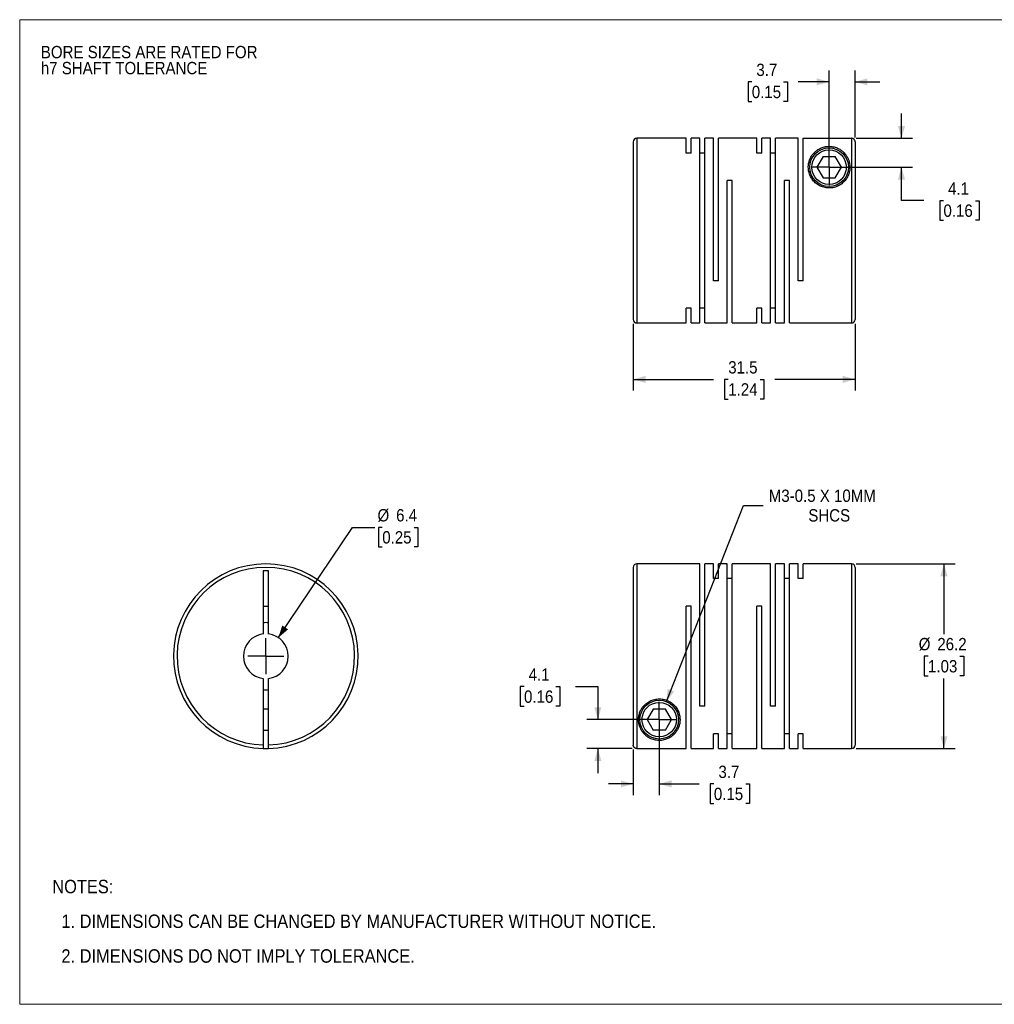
# Model space of a CAD drawing. Header units: millimetres. Extents: x 0 to 216, y 0 to 140.
# Tile 1 of 2: x 0 to 138, y 0 to 140. Entities that reach past the tile are written whole.
import ezdxf

# ---------------------------------------------------------------- set-up
doc = ezdxf.new("R2010")
doc.units = ezdxf.units.MM
doc.header["$LTSCALE"] = 0.5
doc.linetypes.add('SLD-Solid', pattern=[0])
doc.layers.add('SLD-0', color=7, linetype='SLD-Solid', lineweight=25)
doc.layers.add('TEXT', color=140, linetype='SLD-Solid', lineweight=25)
doc.styles.add('SLDTEXTSTYLE0', font='GOTHIC.TTF', dxfattribs={"width": 0.913})
doc.dimstyles.new('SLDDIMSTYLE0', dxfattribs={"dimtxt": 1.75, "dimasz": 1.75, "dimexe": 0, "dimexo": 0.0625, "dimgap": 0.4375, "dimtad": 0, "dimtih": 1, "dimtoh": 1, "dimdec": 1, "dimrnd": 1e-09, "dimzin": 12, "dimdsep": 46, "dimtxsty": 'SLDTEXTSTYLE0', "dimsah": 1, "dimcen": 0, "dimadec": 0, "dimazin": 3, "dimtfac": 1, "dimtdec": 1, "dimtofl": 0, "dimtmove": 0, "dimatfit": 3, "dimfxl": 0, "dimfrac": 2, "dimtolj": 1, "dimtzin": 12, "dimarcsym": 0})
doc.dimstyles.new('SLDDIMSTYLE1', dxfattribs={"dimtxt": 1.75, "dimasz": 1.75, "dimexe": 0, "dimexo": 0.0625, "dimgap": 0.4375, "dimtad": 0, "dimtih": 1, "dimtoh": 1, "dimdec": 1, "dimrnd": 1e-09, "dimzin": 12, "dimdsep": 46, "dimtxsty": 'SLDTEXTSTYLE0', "dimsah": 1, "dimcen": 0.09, "dimadec": 0, "dimazin": 3, "dimtfac": 1, "dimtdec": 1, "dimtmove": 0, "dimatfit": 0, "dimfxl": 0, "dimfrac": 2, "dimtolj": 1, "dimtzin": 12, "dimarcsym": 0})
doc.dimstyles.new('SLDDIMSTYLE2', dxfattribs={"dimtxt": 1.75, "dimasz": 1.75, "dimexe": 0, "dimexo": 0.0625, "dimgap": 0.4375, "dimtad": 0, "dimtih": 1, "dimtoh": 1, "dimdec": 1, "dimrnd": 1e-09, "dimzin": 12, "dimdsep": 46, "dimtxsty": 'SLDTEXTSTYLE0', "dimsah": 1, "dimcen": 0.09, "dimadec": 0, "dimazin": 3, "dimtfac": 1, "dimtdec": 1, "dimtofl": 0, "dimtmove": 0, "dimatfit": 3, "dimfxl": 0, "dimfrac": 2, "dimtolj": 1, "dimtzin": 12, "dimarcsym": 0})
doc.dimstyles.new('SLDDIMSTYLE3', dxfattribs={"dimtxt": 1.75, "dimasz": 1.75, "dimexe": 0, "dimexo": 0.0625, "dimgap": 0.4375, "dimtad": 0, "dimtih": 1, "dimtoh": 1, "dimdec": 1, "dimrnd": 1e-09, "dimzin": 12, "dimdsep": 46, "dimtxsty": 'SLDTEXTSTYLE0', "dimsah": 1, "dimcen": 0, "dimadec": 0, "dimazin": 3, "dimtfac": 1, "dimtdec": 1, "dimtofl": 0, "dimtmove": 0, "dimatfit": 3, "dimfxl": 0, "dimfrac": 2, "dimtolj": 1, "dimtzin": 12, "dimarcsym": 0})

# ---------------------------------------------------------------- blocks, each defined once
blk = doc.blocks.new('Block2')
at = {"color": 7, "linetype": 'SLD-Solid', "lineweight": 18}
for p, q in [((0, 139.7), (215.9, 139.7)), ((0, 139.7), (0, 0)), ((215.9, 139.7), (215.9, 0)), ((0, 0), (215.9, 0))]:
    blk.add_line(p, q, dxfattribs=at)
blk = doc.blocks.new('SW_NOTE_0_2')
at = {"layer": 'SLD-0', "color": 0, "char_height": 1.75, "attachment_point": 1, "style": 'SLDTEXTSTYLE0'}
for s, insert in [('BORE SIZES ARE RATED FOR ', (0, 2.24)), ('h7 SHAFT TOLERANCE', (0, -0.03))]:
    blk.add_mtext(s, dxfattribs=dict(at, insert=insert))
blk = doc.blocks.new('SW_NOTE_0_3')
at = {"layer": 'TEXT', "color": 0, "char_height": 1.905, "attachment_point": 1, "style": 'SLDTEXTSTYLE0'}
for s, insert in [('NOTES:', (0, 2.43)), ('  1. DIMENSIONS CAN BE CHANGED BY MANUFACTURER WITHOUT NOTICE.', (0, -2.49)), ('  2. DIMENSIONS DO NOT IMPLY TOLERANCE.', (0, -7.42))]:
    blk.add_mtext(s, dxfattribs=dict(at, insert=insert))
blk = doc.blocks.new('_D')
at = {"layer": 'SLD-0'}
for p, q in [((36.7, 52.02), (47.21, 67.67)), ((47.21, 67.67), (50.38, 67.67)), ((51.45, 67.67), (50.92, 67.67)), ((50.92, 67.67), (50.92, 64.89)), ((55.98, 67.67), (56.51, 67.67)), ((56.51, 67.67), (56.51, 64.89)), ((50.92, 64.89), (51.45, 64.89)), ((56.51, 64.89), (55.98, 64.89))]:
    blk.add_line(p, q, dxfattribs=at)
blk.add_solid([(36.7, 52.02), (38.09, 53.2), (37.26, 53.75)], dxfattribs=at)
at = {"layer": 'SLD-0', "char_height": 1.75, "attachment_point": 1, "style": 'SLDTEXTSTYLE0'}
for s, insert in [('%%c', (50.78, 70.26)), ('6.4', (53.42, 70.26)), ('0.25', (51.45, 67.13))]:
    blk.add_mtext(s, dxfattribs=dict(at, insert=insert))
blk = doc.blocks.new('SW_CENTERMARKSYMBOL_0')
at = {"layer": 'SLD-0', "color": 0}
for q in [(0, 2.54), (-2.54, 0), (0, -2.54), (2.54, 0)]:
    blk.add_line((0, 0), q, dxfattribs=at)
blk = doc.blocks.new('_D_1')
at = {"layer": 'SLD-0'}
for p, q in [((90.76, 39.75), (90.76, 29.69)), ((87.06, 36.16), (87.06, 29.69)), ((87.06, 31.28), (83.56, 31.28)), ((90.76, 31.28), (96.44, 31.28)), ((98.51, 31.27), (97.98, 31.27)), ((97.98, 31.27), (97.98, 28.49)), ((103.04, 31.27), (103.57, 31.27)), ((103.57, 31.27), (103.57, 28.49)), ((97.98, 28.49), (98.51, 28.49)), ((103.57, 28.49), (103.04, 28.49))]:
    blk.add_line(p, q, dxfattribs=at)
for points in [[(87.06, 31.28), (85.31, 31.78), (85.31, 30.78)], [(90.76, 31.28), (92.51, 30.78), (92.51, 31.78)]]:
    blk.add_solid(points, dxfattribs=at)
at = {"layer": 'SLD-0', "char_height": 1.75, "attachment_point": 1, "style": 'SLDTEXTSTYLE0'}
for s, insert in [('3.7', (99.16, 33.86)), ('0.15', (98.51, 30.73))]:
    blk.add_mtext(s, dxfattribs=dict(at, insert=insert))
blk = doc.blocks.new('_D_2')
at = {"layer": 'SLD-0'}
for p, q in [((71.57, 45.07), (71.04, 45.07)), ((71.04, 45.07), (71.04, 42.29)), ((76.1, 45.07), (76.63, 45.07)), ((76.63, 45.07), (76.63, 42.29)), ((78.88, 45.08), (82.05, 45.08)), ((82.05, 45.08), (82.05, 40.39)), ((71.04, 42.29), (71.57, 42.29)), ((76.63, 42.29), (76.1, 42.29)), ((90.13, 40.39), (80.47, 40.39)), ((86.93, 36.29), (80.47, 36.29)), ((82.05, 36.29), (82.05, 32.79))]:
    blk.add_line(p, q, dxfattribs=at)
for points in [[(82.05, 40.39), (82.55, 42.14), (81.55, 42.14)], [(82.05, 36.29), (81.55, 34.54), (82.55, 34.54)]]:
    blk.add_solid(points, dxfattribs=at)
at = {"layer": 'SLD-0', "char_height": 1.75, "attachment_point": 1, "style": 'SLDTEXTSTYLE0'}
for s, insert in [('4.1', (72.22, 47.66)), ('0.16', (71.57, 44.53))]:
    blk.add_mtext(s, dxfattribs=dict(at, insert=insert))
blk = doc.blocks.new('_D_3')
at = {"layer": 'SLD-0'}
for p, q in [((118.7, 62.49), (132.75, 62.49)), ((131.16, 62.49), (131.16, 52.52)), ((128.9, 49.39), (128.37, 49.39)), ((128.37, 49.39), (128.37, 46.61)), ((133.42, 49.39), (133.96, 49.39)), ((133.96, 49.39), (133.96, 46.61)), ((128.37, 46.61), (128.9, 46.61)), ((131.16, 36.29), (131.16, 46.25)), ((133.96, 46.61), (133.42, 46.61)), ((118.7, 36.29), (132.75, 36.29))]:
    blk.add_line(p, q, dxfattribs=at)
for points in [[(131.16, 62.49), (130.66, 60.74), (131.66, 60.74)], [(131.16, 36.29), (131.66, 38.04), (130.66, 38.04)]]:
    blk.add_solid(points, dxfattribs=at)
at = {"layer": 'SLD-0', "char_height": 1.75, "attachment_point": 1, "style": 'SLDTEXTSTYLE0'}
for s, insert in [('%%c', (127.58, 51.98)), ('26.2', (130.22, 51.98)), ('1.03', (128.9, 48.84))]:
    blk.add_mtext(s, dxfattribs=dict(at, insert=insert))
blk = doc.blocks.new('_D_4')
at = {"layer": 'SLD-0'}
for p, q in [((91.77, 42.95), (102.73, 70.79)), ((102.73, 70.79), (105.51, 70.79))]:
    blk.add_line(p, q, dxfattribs=at)
blk.add_solid([(91.77, 42.95), (92.88, 44.39), (91.95, 44.76)], dxfattribs=at)
at = {"layer": 'SLD-0', "char_height": 1.75, "attachment_point": 1, "style": 'SLDTEXTSTYLE0'}
for s, insert in [('M3-0.5 X 10MM', (106.3, 73.03)), ('SHCS', (111.91, 70.25))]:
    blk.add_mtext(s, dxfattribs=dict(at, insert=insert))
blk = doc.blocks.new('SW_CENTERMARKSYMBOL_1')
at = {"layer": 'SLD-0', "color": 0}
for q in [(0, 2.54), (-2.54, 0), (0, -2.54), (2.54, 0)]:
    blk.add_line((0, 0), q, dxfattribs=at)
blk = doc.blocks.new('_D_6')
at = {"layer": 'SLD-0'}
for p, q in [((114.86, 119.41), (114.86, 132.47)), ((118.56, 123), (118.56, 132.47)), ((103.89, 130.86), (103.36, 130.86)), ((103.36, 130.86), (103.36, 128.09)), ((108.41, 130.86), (108.95, 130.86)), ((108.95, 130.86), (108.95, 128.09)), ((114.86, 130.88), (110.48, 130.88)), ((118.56, 130.88), (122.06, 130.88)), ((103.36, 128.09), (103.89, 128.09)), ((108.95, 128.09), (108.41, 128.09))]:
    blk.add_line(p, q, dxfattribs=at)
for points in [[(114.86, 130.88), (113.11, 131.38), (113.11, 130.38)], [(118.56, 130.88), (120.31, 130.38), (120.31, 131.38)]]:
    blk.add_solid(points, dxfattribs=at)
at = {"layer": 'SLD-0', "char_height": 1.75, "attachment_point": 1, "style": 'SLDTEXTSTYLE0'}
for s, insert in [('3.7', (104.54, 133.46)), ('0.15', (103.89, 130.32))]:
    blk.add_mtext(s, dxfattribs=dict(at, insert=insert))
blk = doc.blocks.new('_D_7')
at = {"layer": 'SLD-0'}
for p, q in [((125.14, 122.87), (125.14, 126.37)), ((118.7, 122.87), (126.72, 122.87)), ((115.5, 118.77), (126.72, 118.77)), ((125.14, 114.04), (125.14, 118.77)), ((128.31, 114.04), (125.14, 114.04)), ((131.09, 114.02), (130.56, 114.02)), ((130.56, 114.02), (130.56, 111.25)), ((135.62, 114.02), (136.15, 114.02)), ((136.15, 114.02), (136.15, 111.25)), ((130.56, 111.25), (131.09, 111.25)), ((136.15, 111.25), (135.62, 111.25))]:
    blk.add_line(p, q, dxfattribs=at)
for points in [[(125.14, 122.87), (125.64, 124.62), (124.64, 124.62)], [(125.14, 118.77), (124.64, 117.02), (125.64, 117.02)]]:
    blk.add_solid(points, dxfattribs=at)
at = {"layer": 'SLD-0', "char_height": 1.75, "attachment_point": 1, "style": 'SLDTEXTSTYLE0'}
for s, insert in [('4.1', (131.74, 116.61)), ('0.16', (131.09, 113.48))]:
    blk.add_mtext(s, dxfattribs=dict(at, insert=insert))
blk = doc.blocks.new('_D_8')
at = {"layer": 'SLD-0'}
for p, q in [((87.06, 96.54), (87.06, 87.08)), ((118.56, 96.54), (118.56, 87.08)), ((87.06, 88.67), (98.48, 88.67)), ((100.55, 88.66), (100.02, 88.66)), ((100.02, 88.66), (100.02, 85.88)), ((105.08, 88.66), (105.61, 88.66)), ((105.61, 88.66), (105.61, 85.88)), ((118.56, 88.67), (107.14, 88.67)), ((100.02, 85.88), (100.55, 85.88)), ((105.61, 85.88), (105.08, 85.88))]:
    blk.add_line(p, q, dxfattribs=at)
for points in [[(87.06, 88.67), (88.81, 88.17), (88.81, 89.17)], [(118.56, 88.67), (116.81, 89.17), (116.81, 88.17)]]:
    blk.add_solid(points, dxfattribs=at)
at = {"layer": 'SLD-0', "char_height": 1.75, "attachment_point": 1, "style": 'SLDTEXTSTYLE0'}
for s, insert in [('31.5', (100.55, 91.25)), ('1.24', (100.55, 88.12))]:
    blk.add_mtext(s, dxfattribs=dict(at, insert=insert))
blk = doc.blocks.new('SW_CENTERMARKSYMBOL_3')
at = {"layer": 'SLD-0', "color": 0}
for q in [(0, 2.54), (-2.54, 0), (0, -2.54), (2.54, 0)]:
    blk.add_line((0, 0), q, dxfattribs=at)

msp = doc.modelspace()

# ---------------------------------------------------------------- linework, layer by layer
for p, q in [((87.06, 122.37), (87.06, 97.17)), ((94.56, 122.87), (87.56, 122.87)), ((87.56, 122.87), (87.56, 96.67)), ((94.56, 120.78), (94.56, 122.87)), ((96.51, 122.87), (95.27, 122.87)), ((95.27, 120.78), (95.27, 122.87)), ((96.51, 96.67), (96.51, 122.87)), ((98.46, 122.87), (97.22, 122.87)), ((97.22, 96.67), (97.22, 122.87)), ((98.46, 102.67), (98.46, 122.87)), ((104.61, 122.87), (99.17, 122.87)), ((99.17, 102.67), (99.17, 122.87)), ((104.61, 120.78), (104.61, 122.87)), ((106.56, 122.87), (105.32, 122.87)), ((105.32, 120.78), (105.32, 122.87)), ((106.56, 96.67), (106.56, 122.87)), ((110.46, 122.87), (107.27, 122.87)), ((107.27, 96.67), (107.27, 122.87)), ((110.46, 102.67), (110.46, 122.87)), ((111.17, 102.67), (111.17, 122.87)), ((111.17, 122.87), (118.06, 122.87)), ((118.06, 122.87), (118.06, 96.67)), ((118.56, 122.37), (118.56, 97.17)), ((95.27, 120.78), (94.56, 120.78)), ((97.22, 120.78), (96.51, 120.78)), ((105.32, 120.78), (104.61, 120.78)), ((107.27, 120.78), (106.56, 120.78)), ((114, 120.27), (113.13, 118.77)), ((114, 120.27), (115.73, 120.27)), ((116.6, 118.77), (115.73, 120.27)), ((113.13, 118.77), (114, 117.27)), ((115.73, 117.27), (116.6, 118.77)), ((101.12, 116.87), (100.41, 116.87)), ((100.41, 96.67), (100.41, 116.87)), ((101.12, 96.67), (101.12, 116.87)), ((109.22, 116.87), (108.51, 116.87)), ((108.51, 96.67), (108.51, 116.87)), ((109.22, 96.67), (109.22, 116.87)), ((114, 117.27), (115.73, 117.27)), ((99.17, 102.67), (98.46, 102.67)), ((111.17, 102.67), (110.46, 102.67)), ((95.27, 98.76), (94.56, 98.76)), ((94.56, 96.67), (94.56, 98.76)), ((95.27, 96.67), (95.27, 98.76)), ((97.22, 98.76), (96.51, 98.76)), ((105.32, 98.76), (104.61, 98.76)), ((104.61, 96.67), (104.61, 98.76)), ((105.32, 96.67), (105.32, 98.76)), ((107.27, 98.76), (106.56, 98.76)), ((87.56, 96.67), (94.56, 96.67)), ((95.27, 96.67), (96.51, 96.67)), ((97.22, 96.67), (100.41, 96.67)), ((101.12, 96.67), (104.61, 96.67)), ((105.32, 96.67), (106.56, 96.67)), ((107.27, 96.67), (108.51, 96.67)), ((109.22, 96.67), (118.06, 96.67)), ((35.3, 61.49), (34.55, 61.49)), ((34.55, 61.49), (34.55, 52.54)), ((35.3, 52.54), (35.3, 61.49)), ((87.06, 61.99), (87.06, 36.79)), ((96.51, 62.49), (87.56, 62.49)), ((87.56, 62.49), (87.56, 36.29)), ((96.51, 42.29), (96.51, 62.49)), ((98.46, 62.49), (97.22, 62.49)), ((97.22, 42.29), (97.22, 62.49)), ((98.46, 60.4), (98.46, 62.49)), ((100.41, 62.49), (99.17, 62.49)), ((99.17, 60.4), (99.17, 62.49)), ((100.41, 36.29), (100.41, 62.49)), ((106.56, 62.49), (101.12, 62.49)), ((101.12, 36.29), (101.12, 62.49)), ((106.56, 42.29), (106.56, 62.49)), ((108.51, 62.49), (107.27, 62.49)), ((107.27, 42.29), (107.27, 62.49)), ((108.51, 36.29), (108.51, 62.49)), ((110.46, 62.49), (109.22, 62.49)), ((109.22, 36.29), (109.22, 62.49)), ((110.46, 60.4), (110.46, 62.49)), ((118.06, 62.49), (111.17, 62.49)), ((111.17, 60.4), (111.17, 62.49)), ((118.06, 62.49), (118.06, 36.29)), ((118.56, 61.99), (118.56, 36.79)), ((99.17, 60.4), (98.46, 60.4)), ((101.12, 60.4), (100.41, 60.4)), ((109.22, 60.4), (108.51, 60.4)), ((111.17, 60.4), (110.46, 60.4)), ((34.55, 56.49), (35.3, 56.49)), ((95.27, 56.49), (94.56, 56.49)), ((94.56, 36.29), (94.56, 56.49)), ((95.27, 36.29), (95.27, 56.49)), ((105.32, 56.49), (104.61, 56.49)), ((104.61, 36.29), (104.61, 56.49)), ((105.32, 36.29), (105.32, 56.49)), ((34.55, 46.23), (34.55, 36.79)), ((35.3, 36.79), (35.3, 46.23)), ((97.22, 42.29), (96.51, 42.29)), ((107.27, 42.29), (106.56, 42.29)), ((35.3, 41.89), (34.55, 41.89)), ((89.9, 41.89), (89.03, 40.39)), ((91.63, 41.89), (89.9, 41.89)), ((92.5, 40.39), (91.63, 41.89)), ((89.03, 40.39), (89.9, 38.89)), ((91.63, 38.89), (92.5, 40.39)), ((34.55, 38.89), (35.3, 38.89)), ((91.63, 38.89), (89.9, 38.89)), ((99.17, 38.38), (98.46, 38.38)), ((98.46, 36.29), (98.46, 38.38)), ((99.17, 36.29), (99.17, 38.38)), ((101.12, 38.38), (100.41, 38.38)), ((109.22, 38.38), (108.51, 38.38)), ((111.17, 38.38), (110.46, 38.38)), ((110.46, 36.29), (110.46, 38.38)), ((111.17, 36.29), (111.17, 38.38)), ((87.56, 36.29), (94.56, 36.29)), ((95.27, 36.29), (98.46, 36.29)), ((99.17, 36.29), (100.41, 36.29)), ((101.12, 36.29), (104.61, 36.29)), ((105.32, 36.29), (108.51, 36.29)), ((109.22, 36.29), (110.46, 36.29)), ((111.17, 36.29), (118.06, 36.29))]:
    msp.add_line(p, q)
for centre, radius in [((114.86, 118.77), 2.75), ((114.86, 118.77), 2.45), ((90.76, 40.39), 2.75), ((90.76, 40.39), 2.45)]:
    msp.add_circle(centre, radius)
for centre, radius, start, end in [((87.56, 122.37), 0.5, 90, 180), ((87.56, 97.17), 0.5, 180, 270), ((118.06, 97.17), 0.5, 270, 360), ((34.93, 49.39), 13.1, 271.6404, 268.3596), ((34.93, 49.39), 12.6, 271.7055, 268.2945), ((87.56, 61.99), 0.5, 90, 180), ((118.06, 61.99), 0.5, 0, 90), ((34.93, 49.39), 4.76, 85.4838, 94.5162), ((34.93, 49.39), 3.18, 96.7831, 263.2169), ((34.93, 49.39), 3.18, 276.7831, 83.2169), ((34.93, 49.39), 4.76, 265.4838, 274.5162), ((118.06, 36.79), 0.5, 270, 0), ((34.93, 49.39), 13.1, 268.3596, 271.6404)]:
    msp.add_arc(centre, radius, start, end)
for points, knots in [([(117.81, 118.77), (117.81, 119.12), (117.72, 119.62), (117.46, 120.2), (117.19, 120.61), (116.87, 120.96), (116.47, 121.26), (116.1, 121.47), (115.72, 121.6), (115.41, 121.68), (115.07, 121.72), (114.7, 121.73), (114.35, 121.69), (114.04, 121.61), (113.75, 121.51), (113.42, 121.36), (113.05, 121.12), (112.7, 120.79), (112.4, 120.42), (112.17, 120.01), (111.95, 119.41), (111.86, 118.56), (112.09, 117.62), (112.54, 116.92), (113.01, 116.44), (113.6, 116.08), (114.28, 115.85), (115.01, 115.8), (115.73, 115.92), (116.38, 116.21), (116.92, 116.63), (117.34, 117.13), (117.62, 117.67), (117.78, 118.23), (117.81, 118.59), (117.81, 118.77)], [0, 0, 0, 0, 0.0622023, 0.0935104, 0.1246905, 0.1599967, 0.1872074, 0.2185765, 0.2352961, 0.2499185, 0.2659859, 0.281262, 0.2961395, 0.3127239, 0.3273505, 0.3440998, 0.3752729, 0.4065714, 0.437609, 0.4686286, 0.4999107, 0.5620513, 0.6243296, 0.6562181, 0.6868624, 0.7181502, 0.7492061, 0.7805243, 0.8118462, 0.8429497, 0.8744476, 0.9050691, 0.9371815, 0.9673497, 1, 1, 1, 1]), ([(118.56, 122.37), (118.56, 122.39), (118.56, 122.44), (118.54, 122.51), (118.52, 122.57), (118.49, 122.63), (118.45, 122.68), (118.41, 122.73), (118.36, 122.77), (118.31, 122.8), (118.26, 122.83), (118.21, 122.85), (118.16, 122.86), (118.11, 122.87), (118.08, 122.87), (118.06, 122.87)], [0, 0, 0, 0, 0.09287, 0.183082, 0.270637, 0.355534, 0.437774, 0.517355, 0.594278, 0.668543, 0.74015, 0.809099, 0.87539, 0.939023, 1, 1, 1, 1]), ([(87.81, 40.39), (87.81, 40.04), (87.91, 39.54), (88.17, 38.96), (88.44, 38.55), (88.76, 38.2), (89.15, 37.9), (89.53, 37.69), (89.9, 37.56), (90.22, 37.48), (90.56, 37.44), (90.92, 37.43), (91.27, 37.47), (91.58, 37.55), (91.87, 37.65), (92.21, 37.8), (92.57, 38.04), (92.93, 38.37), (93.22, 38.73), (93.45, 39.15), (93.67, 39.75), (93.77, 40.6), (93.53, 41.54), (93.09, 42.24), (92.61, 42.72), (92.03, 43.08), (91.34, 43.31), (90.62, 43.36), (89.9, 43.24), (89.25, 42.95), (88.7, 42.53), (88.29, 42.03), (88.01, 41.49), (87.85, 40.93), (87.81, 40.57), (87.81, 40.39)], [0, 0, 0, 0, 0.0622023, 0.0935104, 0.1246905, 0.1599967, 0.1872074, 0.2185765, 0.2352961, 0.2499185, 0.2659859, 0.281262, 0.2961395, 0.3127239, 0.3273505, 0.3440998, 0.3752729, 0.4065714, 0.437609, 0.4686286, 0.4999107, 0.5620513, 0.6243296, 0.6562181, 0.6868624, 0.7181502, 0.7492061, 0.7805243, 0.8118462, 0.8429497, 0.8744476, 0.9050691, 0.9371815, 0.9673497, 1, 1, 1, 1]), ([(34.55, 36.79), (34.55, 36.77), (34.55, 36.73), (34.55, 36.66), (34.55, 36.59), (34.55, 36.51), (34.55, 36.44), (34.55, 36.37), (34.55, 36.33), (34.55, 36.3), (34.55, 36.29), (34.55, 36.29)], [0, 0, 0, 0, 0.082675, 0.165675, 0.250421, 0.374253, 0.500077, 0.622996, 0.749765, 0.874641, 1, 1, 1, 1]), ([(35.3, 36.29), (35.3, 36.29), (35.3, 36.29), (35.3, 36.31), (35.3, 36.33), (35.3, 36.37), (35.3, 36.44), (35.3, 36.51), (35.3, 36.6), (35.3, 36.69), (35.3, 36.76), (35.3, 36.79)], [0, 0, 0, 0, 0.082045, 0.16503, 0.250377, 0.375212, 0.50072, 0.623132, 0.750397, 0.875445, 1, 1, 1, 1]), ([(87.56, 36.29), (87.54, 36.29), (87.5, 36.29), (87.43, 36.31), (87.36, 36.33), (87.28, 36.37), (87.21, 36.44), (87.15, 36.51), (87.1, 36.6), (87.07, 36.69), (87.07, 36.76), (87.06, 36.79)], [0, 0, 0, 0, 0.082045, 0.16503, 0.250377, 0.375212, 0.50072, 0.623132, 0.750397, 0.875445, 1, 1, 1, 1])]:
    msp.add_open_spline(points, degree=3, knots=knots)

# ---------------------------------------------------------------- block references
at = {"color": 7, "linetype": 'Continuous'}
msp.add_blockref('Block2', (0, 0), dxfattribs=at)
at = {"layer": 'SLD-0'}
for name, p in [('SW_NOTE_0_2', (3, 133.74)), ('SW_CENTERMARKSYMBOL_3', (114.86, 118.77)), ('SW_CENTERMARKSYMBOL_0', (34.93, 49.39)), ('SW_CENTERMARKSYMBOL_1', (90.76, 40.39))]:
    msp.add_blockref(name, p, dxfattribs=at)
at = {"layer": 'TEXT'}
msp.add_blockref('SW_NOTE_0_3', (4.63, 15.23), dxfattribs=at)

# ---------------------------------------------------------------- dimensions: what is measured, and where the dimension line sits
at = {"layer": 'SLD-0'}
for base, p1, p2, dimstyle, picture, middle in [((114.86, 130.88), (118.56, 122.37), (114.86, 118.77), 'SLDDIMSTYLE1', '_D_6', (106.15, 130.88)), ((87.06, 88.67), (118.56, 97.17), (87.06, 97.17), 'SLDDIMSTYLE2', '_D_8', (102.81, 88.67)), ((90.76, 31.28), (87.06, 36.79), (90.76, 40.39), 'SLDDIMSTYLE1', '_D_1', (100.77, 31.28))]:
    dim = msp.add_linear_dim(base=base, p1=p1, p2=p2, dimstyle=dimstyle, dxfattribs=at)
    dim.commit()
    dim.dimension.update_dxf_attribs({"geometry": picture, "text_midpoint": middle, "dimtype": 160})
for base, p1, p2, picture, middle in [((125.14, 118.77), (118.06, 122.87), (114.86, 118.77), '_D_7', (125.14, 114.04)), ((82.05, 40.39), (87.56, 36.29), (90.76, 40.39), '_D_2', (82.05, 45.08))]:
    dim = msp.add_linear_dim(base=base, p1=p1, p2=p2, angle=90, dimstyle='SLDDIMSTYLE1', dxfattribs=at)
    dim.commit()
    dim.dimension.update_dxf_attribs({"geometry": picture, "text_midpoint": middle, "dimtype": 160})
dim = msp.add_diameter_dim_2p(p1=(89.76, 37.83), p2=(91.77, 42.95), text='M3-0.5 X 10MM\\PSHCS', dimstyle='SLDDIMSTYLE3', override={"dimpost": '<>'}, dxfattribs=at)
dim.commit()
dim.dimension.update_dxf_attribs({"geometry": '_D_4', "text_midpoint": (114.82, 70.79), "dimtype": 163})
dim = msp.add_diameter_dim_2p(p1=(33.16, 46.75), p2=(36.7, 52.02), dimstyle='SLDDIMSTYLE0', dxfattribs=at)
dim.commit()
dim.dimension.update_dxf_attribs({"geometry": '_D', "text_midpoint": (53.71, 67.67), "dimtype": 163})
dim = msp.add_linear_dim(base=(131.16, 36.29), p1=(118.06, 62.49), p2=(118.06, 36.29), angle=90, text='%%c<>', dimstyle='SLDDIMSTYLE2', dxfattribs=at)
dim.commit()
dim.dimension.update_dxf_attribs({"geometry": '_D_3', "text_midpoint": (131.16, 49.39), "dimtype": 160})

doc.saveas('drawing.dxf')
